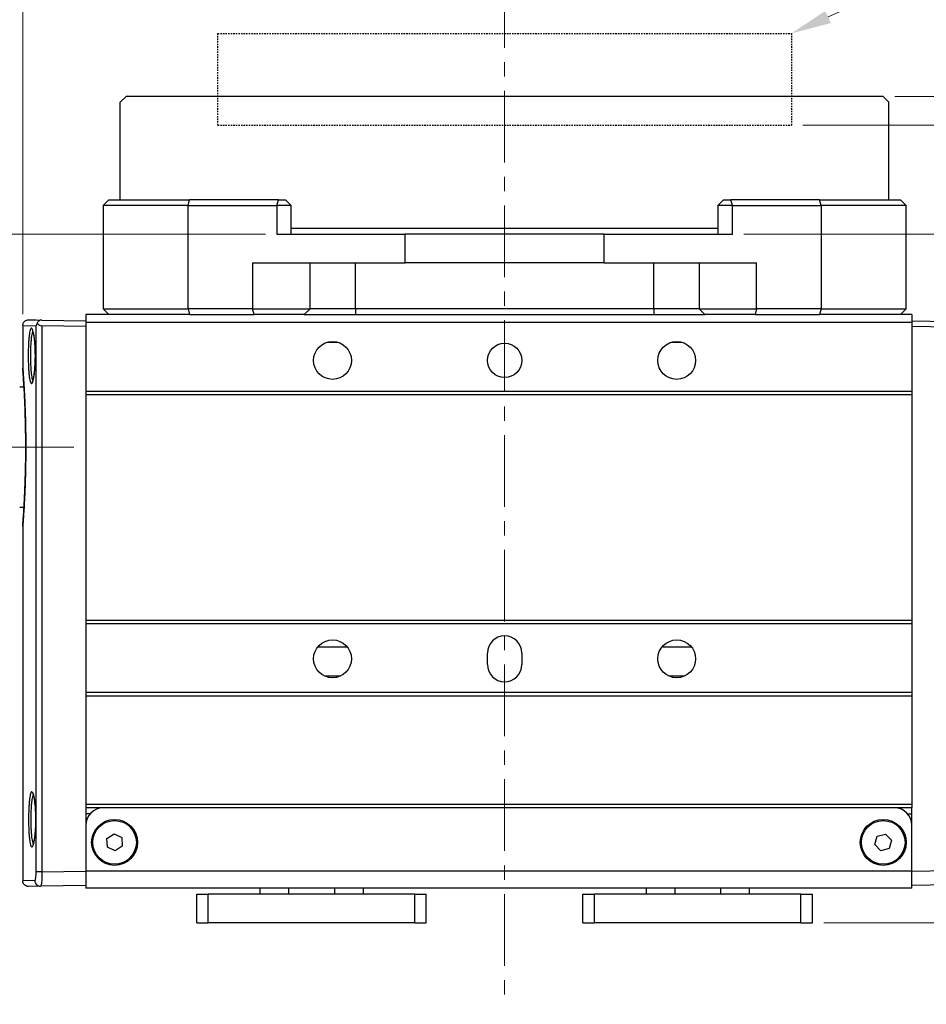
# Model space of a CAD drawing. Header units: inches. Extents: x 0 to 5655, y -2263 to 1330.
# Tile 53 of 239: x 4180 to 4259, y -2093 to -2008. Entities that reach past the tile are written whole.
import ezdxf

# ---------------------------------------------------------------- set-up
doc = ezdxf.new("R2010")
doc.units = ezdxf.units.IN
doc.header["$MEASUREMENT"] = 0
doc.linetypes.add('CENTER', pattern=[2, 1.25, -0.25, 0.25, -0.25])
doc.linetypes.add('HIDDEN', pattern=[0.375, 0.25, -0.125])
for name, color, linetype, lineweight in [('AM_5', 3, 'Continuous', 15), ('AM_7', 4, 'CENTER', 15), ('可見 (ISO)', 7, 'Continuous', 25), ('窄部可見 (ISO)', 7, 'Continuous', 25)]:
    doc.layers.add(name, color=color, linetype=linetype, lineweight=lineweight)
doc.styles.get("Standard").update_dxf_attribs({"font": 'arial.ttf'})
doc.styles.add('尺寸標註', font='romans.shx', dxfattribs={"bigfont": 'CHINESET.SHX'})
doc.dimstyles.new('CNS1$0', dxfattribs={"dimtxt": 2.5, "dimasz": 2.5, "dimexe": 1, "dimexo": 1, "dimgap": 1.5, "dimtad": 1, "dimtoh": 1, "dimdec": 1, "dimdsep": 46, "dimtxsty": '尺寸標註', "dimcen": 0, "dimclrd": 2, "dimclre": 2, "dimclrt": 1, "dimadec": 0, "dimazin": 2, "dimtp": 0.1, "dimtm": 0.1, "dimtfac": 0.71, "dimtdec": 1, "dimtmove": 0, "dimatfit": 0, "dimfxl": 0, "dimlwd": 13, "dimlwe": 13, "dimarcsym": 0})

# ---------------------------------------------------------------- blocks, each defined once
blk = doc.blocks.new('*D733')
at = {"layer": 'AM_5', "color": 2, "lineweight": 13}
for p, q in [((4222.621, -2002.746), (4222.621, -1988.746)), ((4267.868, -2033.392), (4267.868, -1988.746)), ((4225.121, -1989.746), (4265.368, -1989.746))]:
    blk.add_line(p, q, dxfattribs=at)
at = {"layer": 'AM_5', "color": 2}
for points in [[(4225.121, -1989.33), (4225.121, -1990.163), (4222.621, -1989.746)], [(4265.368, -1989.33), (4265.368, -1990.163), (4267.868, -1989.746)]]:
    blk.add_solid(points, dxfattribs=at)
at = {"layer": 'Defpoints', "color": 0}
for p in [(4267.868, -1989.746), (4222.621, -2003.746), (4267.868, -2034.392)]:
    blk.add_point(p, dxfattribs=at)
at = {"layer": 'AM_5', "color": 1, "insert": (4245.245, -1986.996), "char_height": 2.5, "attachment_point": 5, "style": '尺寸標註'}
blk.add_mtext('45.2', dxfattribs=at)
blk = doc.blocks.new('*D734')
at = {"layer": 'AM_5', "color": 2, "lineweight": 13}
for p, q in [((4180.621, -2033.209), (4180.621, -1978.746)), ((4267.868, -2033.392), (4267.868, -1978.746)), ((4183.121, -1979.746), (4265.368, -1979.746))]:
    blk.add_line(p, q, dxfattribs=at)
at = {"layer": 'AM_5', "color": 2}
for points in [[(4183.121, -1979.33), (4183.121, -1980.163), (4180.621, -1979.746)], [(4265.368, -1979.33), (4265.368, -1980.163), (4267.868, -1979.746)]]:
    blk.add_solid(points, dxfattribs=at)
at = {"layer": 'Defpoints', "color": 0}
for p in [(4267.868, -1979.746), (4180.621, -2034.209), (4267.868, -2034.392)]:
    blk.add_point(p, dxfattribs=at)
at = {"layer": 'AM_5', "color": 1, "insert": (4224.245, -1976.996), "char_height": 2.5, "attachment_point": 5, "style": '尺寸標註'}
blk.add_mtext('87.2', dxfattribs=at)
blk = doc.blocks.new('*D735')
at = {"layer": 'AM_5', "color": 2, "lineweight": 13}
for p, q in [((4150.551, -2036.096), (4150.551, -1966.246)), ((4267.868, -2033.392), (4267.868, -1966.246)), ((4265.368, -1967.246), (4153.051, -1967.246))]:
    blk.add_line(p, q, dxfattribs=at)
at = {"layer": 'AM_5', "color": 2}
for points in [[(4153.051, -1966.83), (4153.051, -1967.663), (4150.551, -1967.246)], [(4265.368, -1966.83), (4265.368, -1967.663), (4267.868, -1967.246)]]:
    blk.add_solid(points, dxfattribs=at)
at = {"layer": 'Defpoints', "color": 0}
for p in [(4150.551, -1967.246), (4267.868, -2034.392), (4150.551, -2037.096)]:
    blk.add_point(p, dxfattribs=at)
at = {"layer": 'AM_5', "color": 1, "insert": (4209.21, -1964.496), "char_height": 2.5, "attachment_point": 5, "style": '尺寸標註'}
blk.add_mtext('117.3', dxfattribs=at)
blk = doc.blocks.new('*D727')
at = {"layer": 'AM_5', "color": 2, "lineweight": 13}
for p, q in [((4243.473, -2026.246), (4280.121, -2026.246)), ((4279.121, -2083.746), (4279.121, -2028.746)), ((4250.45, -2086.246), (4280.121, -2086.246))]:
    blk.add_line(p, q, dxfattribs=at)
at = {"layer": 'AM_5', "color": 2}
for points in [[(4278.705, -2028.746), (4279.538, -2028.746), (4279.121, -2026.246)], [(4278.705, -2083.746), (4279.538, -2083.746), (4279.121, -2086.246)]]:
    blk.add_solid(points, dxfattribs=at)
at = {"layer": 'Defpoints', "color": 0}
for p in [(4242.473, -2026.246), (4279.121, -2026.246), (4249.45, -2086.246)]:
    blk.add_point(p, dxfattribs=at)
at = {"layer": 'AM_5', "color": 1, "insert": (4276.371, -2056.246), "char_height": 2.5, "attachment_point": 5, "rotation": 90, "style": '尺寸標註'}
blk.add_mtext('60', dxfattribs=at)
blk = doc.blocks.new('*D728')
at = {"layer": 'AM_5', "color": 2, "lineweight": 13}
for p, q in [((4201.769, -2026.246), (4137.453, -2026.246)), ((4138.453, -2028.746), (4138.453, -2042.296)), ((4144.441, -2044.796), (4137.453, -2044.796))]:
    blk.add_line(p, q, dxfattribs=at)
at = {"layer": 'AM_5', "color": 2}
for points in [[(4138.037, -2028.746), (4138.87, -2028.746), (4138.453, -2026.246)], [(4138.037, -2042.296), (4138.87, -2042.296), (4138.453, -2044.796)]]:
    blk.add_solid(points, dxfattribs=at)
at = {"layer": 'Defpoints', "color": 0}
for p in [(4202.769, -2026.246), (4138.453, -2044.796), (4145.441, -2044.796)]:
    blk.add_point(p, dxfattribs=at)
at = {"layer": 'AM_5', "color": 1, "insert": (4135.703, -2035.521), "char_height": 2.5, "attachment_point": 5, "rotation": 90, "style": '尺寸標註'}
blk.add_mtext('18.6', dxfattribs=at)
blk = doc.blocks.new('*D736')
at = {"layer": 'AM_5', "color": 2, "lineweight": 13}
for p, q in [((4248.621, -2016.746), (4280.121, -2016.746)), ((4279.121, -2023.746), (4279.121, -2019.246)), ((4243.473, -2026.246), (4280.121, -2026.246))]:
    blk.add_line(p, q, dxfattribs=at)
at = {"layer": 'AM_5', "color": 2}
for points in [[(4278.705, -2019.246), (4279.538, -2019.246), (4279.121, -2016.746)], [(4278.705, -2023.746), (4279.538, -2023.746), (4279.121, -2026.246)]]:
    blk.add_solid(points, dxfattribs=at)
at = {"layer": 'Defpoints', "color": 0}
for p in [(4247.621, -2016.746), (4279.121, -2016.746), (4242.473, -2026.246)]:
    blk.add_point(p, dxfattribs=at)
at = {"layer": 'AM_5', "color": 1, "insert": (4276.371, -2021.496), "char_height": 2.5, "attachment_point": 5, "rotation": 90, "style": '尺寸標註'}
blk.add_mtext('9.5', dxfattribs=at)
blk = doc.blocks.new('*D737')
at = {"layer": 'AM_5', "color": 2, "lineweight": 13}
for p, q in [((4256.621, -2014.246), (4290.343, -2014.246)), ((4289.343, -2023.746), (4289.343, -2016.746)), ((4243.473, -2026.246), (4290.343, -2026.246))]:
    blk.add_line(p, q, dxfattribs=at)
at = {"layer": 'AM_5', "color": 2}
for points in [[(4288.926, -2016.746), (4289.76, -2016.746), (4289.343, -2014.246)], [(4288.926, -2023.746), (4289.76, -2023.746), (4289.343, -2026.246)]]:
    blk.add_solid(points, dxfattribs=at)
at = {"layer": 'Defpoints', "color": 0}
for p in [(4255.621, -2014.246), (4289.343, -2014.246), (4242.473, -2026.246)]:
    blk.add_point(p, dxfattribs=at)
at = {"layer": 'AM_5', "color": 1, "insert": (4286.593, -2020.246), "char_height": 2.5, "attachment_point": 5, "rotation": 90, "style": '尺寸標註'}
blk.add_mtext('12', dxfattribs=at)
blk = doc.blocks.new('*S647')
at = {"layer": 'AM_5', "color": 7}
for p, q in [((10219.875, -1857.085), (10204.288, -1864.069)), ((10259.51, -1857.085), (10219.875, -1857.085))]:
    blk.add_line(p, q, dxfattribs=at)
at = {"layer": 'AM_5', "color": 7, "linetype": 'Continuous'}
blk.add_trace([(10204.049, -1863.537), (10204.526, -1864.602), (10201.094, -1865.5)], dxfattribs=at)
at = {"layer": 'AM_5', "color": 2, "insert": (10223.375, -1855.335), "char_height": 3.5, "attachment_point": 7}
blk.add_mtext('{\\fPMingLiU|b0|i0|c136|p18;手臂末端連結處}', dxfattribs=at)

msp = doc.modelspace()

# ---------------------------------------------------------------- linework, layer by layer
at = {"color": 7, "linetype": 'HIDDEN', "ltscale": 0.5}
for p, q in [((4197.621, -2016.746), (4197.621, -2008.746)), ((4197.621, -2008.746), (4247.621, -2008.746)), ((4247.621, -2008.746), (4247.621, -2016.746)), ((4197.621, -2016.746), (4247.621, -2016.746))]:
    msp.add_line(p, q, dxfattribs=at)
at = {"layer": 'AM_7', "ltscale": 5}
for p, q in [((4222.621, -2003.746), (4222.621, -2093.356)), ((4185.061, -2044.796), (4145.441, -2044.796))]:
    msp.add_line(p, q, dxfattribs=at)
at = {"layer": '可見 (ISO)'}
for p, q in [((4189.621, -2014.246), (4189.121, -2014.746)), ((4255.621, -2014.246), (4189.621, -2014.246)), ((4255.621, -2014.246), (4256.121, -2014.746)), ((4189.121, -2023.246), (4189.121, -2014.746)), ((4256.121, -2023.246), (4256.121, -2014.746)), ((4187.621, -2023.746), (4188.121, -2023.246)), ((4188.121, -2023.246), (4195.162, -2023.246)), ((4202.899, -2023.246), (4195.162, -2023.246)), ((4202.899, -2023.246), (4203.528, -2023.246)), ((4203.528, -2023.246), (4204.028, -2023.746)), ((4241.714, -2023.246), (4241.214, -2023.746)), ((4241.714, -2023.246), (4242.344, -2023.246)), ((4250.08, -2023.246), (4242.344, -2023.246)), ((4250.08, -2023.246), (4257.121, -2023.246)), ((4257.621, -2023.746), (4257.121, -2023.246)), ((4195.033, -2023.746), (4187.621, -2023.746)), ((4187.621, -2023.746), (4187.621, -2032.746)), ((4195.033, -2023.746), (4202.769, -2023.746)), ((4204.028, -2023.746), (4202.769, -2023.746)), ((4204.028, -2026.246), (4204.028, -2023.746)), ((4242.473, -2023.746), (4241.214, -2023.746)), ((4241.214, -2023.746), (4241.214, -2026.246)), ((4242.473, -2023.746), (4250.209, -2023.746)), ((4257.621, -2023.746), (4250.209, -2023.746)), ((4257.621, -2032.746), (4257.621, -2023.746)), ((4241.214, -2025.746), (4204.028, -2025.746)), ((4202.769, -2026.246), (4213.951, -2026.246)), ((4231.292, -2026.246), (4213.951, -2026.246)), ((4231.292, -2026.246), (4242.473, -2026.246)), ((4200.657, -2028.746), (4213.951, -2028.746)), ((4231.292, -2028.746), (4213.951, -2028.746)), ((4231.292, -2028.746), (4244.585, -2028.746)), ((4186.121, -2033.246), (4186.121, -2033.943)), ((4188.121, -2033.246), (4186.121, -2033.246)), ((4187.621, -2032.746), (4195.033, -2032.746)), ((4187.621, -2032.746), (4188.121, -2033.246)), ((4195.162, -2033.246), (4188.121, -2033.246)), ((4200.657, -2032.746), (4195.033, -2032.746)), ((4195.162, -2033.246), (4200.787, -2033.246)), ((4200.657, -2032.746), (4205.657, -2032.746)), ((4205.161, -2033.246), (4200.787, -2033.246)), ((4205.161, -2033.246), (4209.621, -2033.246)), ((4209.621, -2032.746), (4205.657, -2032.746)), ((4235.621, -2032.746), (4209.621, -2032.746)), ((4209.621, -2033.246), (4235.621, -2033.246)), ((4239.585, -2032.746), (4235.621, -2032.746)), ((4235.621, -2033.246), (4240.081, -2033.246)), ((4239.585, -2032.746), (4244.585, -2032.746)), ((4244.456, -2033.246), (4240.081, -2033.246)), ((4244.456, -2033.246), (4250.08, -2033.246)), ((4250.209, -2032.746), (4244.585, -2032.746)), ((4257.121, -2033.246), (4250.08, -2033.246)), ((4250.209, -2032.746), (4257.621, -2032.746)), ((4257.621, -2032.746), (4257.121, -2033.246)), ((4258.121, -2033.246), (4257.121, -2033.246)), ((4258.121, -2033.246), (4258.121, -2033.943)), ((4180.621, -2034.209), (4180.621, -2037.908)), ((4182.295, -2033.729), (4186.121, -2033.796)), ((4186.121, -2034.297), (4182.295, -2034.23)), ((4186.121, -2033.943), (4186.121, -2039.943)), ((4258.121, -2033.943), (4186.121, -2033.943)), ((4258.121, -2033.796), (4265.051, -2033.917)), ((4258.121, -2033.943), (4258.121, -2039.943)), ((4265.051, -2034.417), (4258.121, -2034.296)), ((4181.351, -2038.309), (4181.351, -2038.309)), ((4180.351, -2039.546), (4180.73, -2039.546)), ((4186.121, -2039.943), (4186.121, -2040.243)), ((4258.121, -2039.943), (4186.121, -2039.943)), ((4186.121, -2040.243), (4186.121, -2059.896)), ((4258.121, -2040.243), (4186.121, -2040.243)), ((4258.121, -2039.943), (4258.121, -2040.243)), ((4258.121, -2040.243), (4258.121, -2059.896)), ((4180.351, -2050.046), (4180.73, -2050.046)), ((4180.621, -2051.685), (4180.621, -2082.583)), ((4186.121, -2059.896), (4186.121, -2060.196)), ((4258.121, -2059.896), (4186.121, -2059.896)), ((4258.121, -2059.896), (4258.121, -2060.196)), ((4186.121, -2060.196), (4186.121, -2066.196)), ((4258.121, -2060.196), (4186.121, -2060.196)), ((4258.121, -2060.196), (4258.121, -2066.196)), ((4221.121, -2063.746), (4221.121, -2062.746)), ((4224.121, -2062.746), (4224.121, -2063.746)), ((4258.121, -2066.196), (4186.121, -2066.196)), ((4186.121, -2066.196), (4186.121, -2066.496)), ((4186.121, -2066.496), (4186.121, -2075.946)), ((4258.121, -2066.496), (4186.121, -2066.496)), ((4258.121, -2066.196), (4258.121, -2066.496)), ((4258.121, -2066.496), (4258.121, -2075.946)), ((4186.121, -2075.946), (4186.121, -2076.196)), ((4258.121, -2075.946), (4186.121, -2075.946)), ((4186.121, -2076.196), (4186.121, -2077.746)), ((4187.621, -2076.246), (4186.121, -2076.246)), ((4256.621, -2076.246), (4187.621, -2076.246)), ((4258.121, -2076.246), (4256.621, -2076.246)), ((4258.121, -2075.946), (4258.121, -2076.196)), ((4258.121, -2077.746), (4258.121, -2076.196)), ((4186.503, -2076.746), (4186.121, -2076.746)), ((4257.739, -2076.746), (4258.121, -2076.746)), ((4186.121, -2077.746), (4186.121, -2081.746)), ((4258.121, -2081.746), (4258.121, -2077.746)), ((4187.948, -2078.914), (4188.573, -2078.497)), ((4187.997, -2079.663), (4187.948, -2078.914)), ((4188.573, -2078.497), (4189.246, -2078.83)), ((4189.246, -2078.83), (4189.294, -2079.579)), ((4254.895, -2079.435), (4255.094, -2078.712)), ((4255.094, -2078.712), (4255.821, -2078.523)), ((4255.821, -2078.523), (4256.348, -2079.057)), ((4256.348, -2079.057), (4256.148, -2079.781)), ((4188.67, -2079.995), (4187.997, -2079.663)), ((4189.294, -2079.579), (4188.67, -2079.995)), ((4255.422, -2079.97), (4254.895, -2079.435)), ((4256.148, -2079.781), (4255.422, -2079.97)), ((4186.121, -2081.746), (4186.121, -2083.246)), ((4258.121, -2083.246), (4258.121, -2081.746)), ((4182.178, -2083.065), (4181.13, -2083.083)), ((4186.121, -2082.996), (4182.178, -2083.065)), ((4258.121, -2083.246), (4186.121, -2083.246)), ((4201.292, -2083.246), (4201.292, -2083.746)), ((4210.292, -2083.246), (4210.292, -2083.746)), ((4234.95, -2083.246), (4234.95, -2083.746)), ((4243.95, -2083.246), (4243.95, -2083.746)), ((4265.296, -2082.871), (4258.121, -2082.996)), ((4195.792, -2083.746), (4196.792, -2083.746)), ((4195.792, -2086.246), (4195.792, -2083.746)), ((4214.792, -2083.746), (4196.792, -2083.746)), ((4214.792, -2083.746), (4215.792, -2083.746)), ((4215.792, -2086.246), (4215.792, -2083.746)), ((4229.45, -2083.746), (4230.45, -2083.746)), ((4229.45, -2086.246), (4229.45, -2083.746)), ((4248.45, -2083.746), (4230.45, -2083.746)), ((4248.45, -2083.746), (4249.45, -2083.746)), ((4249.45, -2086.246), (4249.45, -2083.746)), ((4195.792, -2086.246), (4196.792, -2086.246)), ((4214.792, -2086.246), (4196.792, -2086.246)), ((4214.792, -2086.246), (4215.792, -2086.246)), ((4229.45, -2086.246), (4230.45, -2086.246)), ((4248.45, -2086.246), (4230.45, -2086.246)), ((4248.45, -2086.246), (4249.45, -2086.246))]:
    msp.add_line(p, q, dxfattribs=at)
for centre, radius in [((4207.621, -2037.246), 1.65), ((4222.621, -2037.246), 1.5), ((4237.621, -2037.246), 1.65), ((4207.621, -2063.246), 1.65), ((4237.621, -2063.246), 1.65), ((4188.621, -2079.246), 2), ((4255.621, -2079.246), 2), ((4188.621, -2079.246), 1.9), ((4255.621, -2079.246), 1.9)]:
    msp.add_circle(centre, radius, dxfattribs=at)
for centre, start, end in [((4222.621, -2062.746), 0, 180), ((4222.621, -2063.746), 180, 0), ((4187.621, -2077.746), 90, 180), ((4256.621, -2077.746), 0, 90)]:
    msp.add_arc(centre, 1.5, start, end, dxfattribs=at)
msp.add_ellipse((4182.287, -2033.729), major_axis=(0.355, -0.365), ratio=0.965693, start_param=4.546063, end_param=5.510877, dxfattribs=at)
for points, knots in [([(4180.621, -2034.209), (4180.621, -2034.155), (4180.63, -2034.101), (4180.659, -2034.015), (4180.675, -2033.981), (4180.723, -2033.902), (4180.759, -2033.86), (4180.827, -2033.803), (4180.855, -2033.785), (4180.933, -2033.743), (4180.986, -2033.725), (4181.07, -2033.711), (4181.1, -2033.709), (4181.13, -2033.709)], [0, 0, 0, 0, 0.01613781, 0.01613781, 0.02726915, 0.02726915, 0.04367767, 0.04367767, 0.05366729, 0.05366729, 0.07010255, 0.07010255, 0.07913314, 0.07913314, 0.07913314, 0.07913314]), ([(4181.881, -2034.007), (4181.858, -2034.042), (4181.839, -2034.079), (4181.813, -2034.143), (4181.805, -2034.172), (4181.796, -2034.21), (4181.795, -2034.22), (4181.793, -2034.229)], [-0.02799679, -0.02799679, -0.02799679, -0.02799679, -0.01217307, -0.01217307, 0, 0, 0.00407818, 0.00407818, 0.00407818, 0.00407818]), ([(4182.295, -2033.729), (4182.27, -2033.729), (4182.246, -2033.73), (4182.196, -2033.737), (4182.171, -2033.743), (4182.099, -2033.765), (4182.056, -2033.787), (4181.985, -2033.84), (4181.958, -2033.869), (4181.911, -2033.934), (4181.893, -2033.97), (4181.881, -2034.007)], [0.00000019, 0.00000019, 0.00000019, 0.00000019, 0.00744959, 0.00744959, 0.01529992, 0.01529992, 0.03141546, 0.03141546, 0.04634704, 0.04634704, 0.06247104, 0.06247104, 0.06247104, 0.06247104]), ([(4181.468, -2039.095), (4181.468, -2039.095), (4181.468, -2039.095), (4181.468, -2039.095), (4181.474, -2039.086), (4181.493, -2039.044), (4181.508, -2039.004), (4181.545, -2038.875), (4181.569, -2038.77), (4181.616, -2038.499), (4181.639, -2038.32), (4181.678, -2037.917), (4181.694, -2037.684), (4181.705, -2037.411), (4181.706, -2037.38), (4181.711, -2037.251), (4181.713, -2037.154), (4181.716, -2036.93), (4181.716, -2036.803), (4181.712, -2036.423), (4181.703, -2036.169), (4181.673, -2035.704), (4181.652, -2035.487), (4181.604, -2035.112), (4181.575, -2034.95), (4181.533, -2034.771), (4181.518, -2034.721), (4181.493, -2034.648), (4181.482, -2034.621), (4181.471, -2034.601), (4181.468, -2034.597), (4181.468, -2034.597)], [0.0434328, 0.0434328, 0.0434328, 0.0434328, 0.0436747, 0.0436747, 0.0695634, 0.0695634, 0.1084197, 0.1084197, 0.1676655, 0.1676655, 0.2381042, 0.2381042, 0.3127852, 0.3127852, 0.3226118, 0.3226118, 0.3521426, 0.3521426, 0.3899924, 0.3899924, 0.4663748, 0.4663748, 0.5416886, 0.5416886, 0.6171019, 0.6171019, 0.6532558, 0.6532558, 0.6863079, 0.6863079, 0.7025151, 0.7025151, 0.7025151, 0.7025151]), ([(4180.622, -2051.67), (4180.622, -2051.67), (4180.622, -2051.67), (4180.622, -2051.669), (4180.622, -2051.669), (4180.622, -2051.667), (4180.622, -2051.664), (4180.624, -2051.644), (4180.626, -2051.616), (4180.638, -2051.446), (4180.657, -2051.191), (4180.705, -2050.472), (4180.734, -2050.002), (4180.79, -2048.907), (4180.817, -2048.268), (4180.851, -2047.166), (4180.861, -2046.724), (4180.881, -2045.54), (4180.884, -2044.77), (4180.871, -2043.287), (4180.856, -2042.555), (4180.813, -2041.211), (4180.785, -2040.581), (4180.729, -2039.507), (4180.7, -2039.048), (4180.654, -2038.359), (4180.636, -2038.12), (4180.626, -2037.978), (4180.624, -2037.957), (4180.623, -2037.937), (4180.622, -2037.931), (4180.622, -2037.926), (4180.622, -2037.925), (4180.622, -2037.924), (4180.622, -2037.923), (4180.622, -2037.923), (4180.622, -2037.923), (4180.622, -2037.923), (4180.622, -2037.923), (4180.622, -2037.923), (4180.622, -2037.923), (4180.622, -2037.923), (4180.622, -2037.923), (4180.622, -2037.923), (4180.622, -2037.923), (4180.622, -2037.922), (4180.622, -2037.922), (4180.622, -2037.922), (4180.622, -2037.922), (4180.622, -2037.922), (4180.622, -2037.922), (4180.622, -2037.922), (4180.622, -2037.921), (4180.622, -2037.92), (4180.622, -2037.919), (4180.621, -2037.916), (4180.621, -2037.915), (4180.621, -2037.912), (4180.621, -2037.91), (4180.621, -2037.908)], [0.030727, 0.030727, 0.030727, 0.030727, 0.033348, 0.033348, 0.041906, 0.041906, 0.067585, 0.067585, 0.144725, 0.144725, 0.371768, 0.371768, 0.595349, 0.595349, 0.81894, 0.81894, 0.95727, 0.95727, 1.182564, 1.182564, 1.404953, 1.404953, 1.628056, 1.628056, 1.851626, 1.851626, 2.075289, 2.075289, 2.128416, 2.128416, 2.155068, 2.155068, 2.168383, 2.168383, 2.175029, 2.175029, 2.178345, 2.178345, 2.179999, 2.179999, 2.180826, 2.180826, 2.181246, 2.181246, 2.181403, 2.181403, 2.181521, 2.181521, 2.181561, 2.181561, 2.181601, 2.181601, 2.181682, 2.181682, 2.182002, 2.182002, 2.182414, 2.182414, 2.183, 2.183, 2.183, 2.183]), ([(4180.73, -2039.546), (4180.724, -2039.451), (4180.719, -2039.359), (4180.687, -2038.829), (4180.662, -2038.48), (4180.638, -2038.144), (4180.632, -2038.062), (4180.626, -2037.979), (4180.624, -2037.958), (4180.623, -2037.937), (4180.622, -2037.932), (4180.622, -2037.926), (4180.622, -2037.925), (4180.622, -2037.924), (4180.622, -2037.923), (4180.622, -2037.923), (4180.622, -2037.923), (4180.622, -2037.923), (4180.622, -2037.923), (4180.622, -2037.923)], [1.6726621, 1.6726621, 1.6726621, 1.6726621, 1.7168667, 1.7168667, 1.9404696, 1.9404696, 2.0462179, 2.0462179, 2.1001644, 2.1001644, 2.127232, 2.127232, 2.1407555, 2.1407555, 2.1475048, 2.1475048, 2.1508723, 2.1508723, 2.1524677, 2.1524677, 2.1524677, 2.1524677]), ([(4180.621, -2051.685), (4180.621, -2051.682), (4180.621, -2051.68), (4180.621, -2051.676), (4180.621, -2051.675), (4180.622, -2051.674), (4180.622, -2051.673), (4180.622, -2051.672), (4180.622, -2051.672), (4180.622, -2051.671), (4180.622, -2051.671), (4180.622, -2051.671), (4180.622, -2051.671), (4180.622, -2051.671), (4180.622, -2051.671), (4180.622, -2051.67), (4180.622, -2051.67), (4180.622, -2051.67), (4180.622, -2051.67), (4180.622, -2051.67), (4180.622, -2051.67), (4180.622, -2051.67), (4180.622, -2051.67), (4180.622, -2051.67), (4180.622, -2051.67), (4180.622, -2051.669), (4180.622, -2051.669), (4180.622, -2051.665), (4180.623, -2051.66), (4180.625, -2051.628), (4180.629, -2051.579), (4180.646, -2051.345), (4180.667, -2051.055), (4180.704, -2050.48), (4180.717, -2050.274), (4180.73, -2050.046)], [0, 0, 0, 0, 0.0007597, 0.0007597, 0.0010445, 0.0010445, 0.0012583, 0.0012583, 0.0013386, 0.0013386, 0.0013766, 0.0013766, 0.0014149, 0.0014149, 0.0014533, 0.0014533, 0.0015306, 0.0015306, 0.0018372, 0.0018372, 0.0022458, 0.0022458, 0.0034715, 0.0034715, 0.0071487, 0.0071487, 0.0181804, 0.0181804, 0.0512838, 0.0512838, 0.1508183, 0.1508183, 0.3773886, 0.3773886, 0.4825223, 0.4825223, 0.4825223, 0.4825223]), ([(4181.51, -2079.492), (4181.51, -2079.492), (4181.51, -2079.492), (4181.511, -2079.49), (4181.519, -2079.478), (4181.541, -2079.43), (4181.557, -2079.384), (4181.597, -2079.241), (4181.621, -2079.127), (4181.669, -2078.839), (4181.692, -2078.654), (4181.731, -2078.235), (4181.746, -2077.994), (4181.759, -2077.626), (4181.761, -2077.502), (4181.763, -2077.315), (4181.763, -2077.252), (4181.762, -2077), (4181.758, -2076.81), (4181.739, -2076.384), (4181.722, -2076.148), (4181.68, -2075.731), (4181.653, -2075.545), (4181.597, -2075.246), (4181.565, -2075.128), (4181.527, -2075.03), (4181.516, -2075.009), (4181.511, -2075.001), (4181.51, -2075.001), (4181.51, -2075.001)], [0.0432454, 0.0432454, 0.0432454, 0.0432454, 0.0455676, 0.0455676, 0.0731024, 0.0731024, 0.1141206, 0.1141206, 0.1751792, 0.1751792, 0.2462851, 0.2462851, 0.3221799, 0.3221799, 0.3594796, 0.3594796, 0.3782903, 0.3782903, 0.4350866, 0.4350866, 0.5110755, 0.5110755, 0.5864217, 0.5864217, 0.6609209, 0.6609209, 0.6939612, 0.6939612, 0.7016983, 0.7016983, 0.7016983, 0.7016983]), ([(4181.13, -2083.083), (4181.11, -2083.084), (4181.091, -2083.083), (4181.052, -2083.079), (4181.033, -2083.076), (4180.962, -2083.06), (4180.912, -2083.041), (4180.821, -2082.987), (4180.78, -2082.952), (4180.71, -2082.873), (4180.681, -2082.827), (4180.635, -2082.718), (4180.621, -2082.65), (4180.621, -2082.583)], [0, 0, 0, 0, 0.00589456, 0.00589456, 0.01170783, 0.01170783, 0.02752417, 0.02752417, 0.04334051, 0.04334051, 0.05915685, 0.05915685, 0.07907165, 0.07907165, 0.07907165, 0.07907165])]:
    msp.add_open_spline(points, degree=3, knots=knots, dxfattribs=at)
for points in [[(4181.13, -2033.709), (4181.13, -2033.709), (4181.523, -2033.716), (4182.295, -2033.729)], [(4180.621, -2037.908), (4180.621, -2037.908), (4180.621, -2037.908), (4180.621, -2037.908)]]:
    msp.add_open_spline(points, degree=3, dxfattribs=at)
for points, weights in [([(4207.218, -2035.646), (4207.621, -2035.646), (4208.024, -2035.646)], [2.85453941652, 2.94374377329, 2.85453941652]), ([(4237.218, -2035.646), (4237.621, -2035.646), (4238.024, -2035.646)], [2.85453941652, 2.94374377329, 2.85453941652]), ([(4208.934, -2062.246), (4207.621, -2062.246), (4206.309, -2062.246)], [2.88408998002, 4.75874846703, 2.88408998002]), ([(4238.934, -2062.246), (4237.621, -2062.246), (4236.309, -2062.246)], [2.88408998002, 4.75874846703, 2.88408998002]), ([(4208.309, -2064.746), (4207.621, -2064.746), (4206.934, -2064.746)], [1.79251403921, 1.97176544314, 1.79251403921]), ([(4238.309, -2064.746), (4237.621, -2064.746), (4236.934, -2064.746)], [1.79251403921, 1.97176544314, 1.79251403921])]:
    msp.add_rational_spline(points, weights, degree=2, dxfattribs=at)
at = {"layer": '窄部可見 (ISO)'}
for p, q in [((4195.033, -2023.746), (4195.162, -2023.246)), ((4202.769, -2023.746), (4202.899, -2023.246)), ((4242.473, -2023.746), (4242.344, -2023.246)), ((4250.209, -2023.746), (4250.08, -2023.246)), ((4195.033, -2032.746), (4195.033, -2023.746)), ((4202.769, -2023.746), (4202.769, -2026.246)), ((4242.473, -2026.246), (4242.473, -2023.746)), ((4250.209, -2023.746), (4250.209, -2032.746)), ((4213.951, -2028.746), (4213.951, -2026.246)), ((4231.292, -2028.746), (4231.292, -2026.246)), ((4200.657, -2028.746), (4200.657, -2032.746)), ((4205.657, -2032.746), (4205.657, -2028.746)), ((4209.621, -2032.746), (4209.621, -2028.746)), ((4235.621, -2032.746), (4235.621, -2028.746)), ((4239.585, -2028.746), (4239.585, -2032.746)), ((4244.585, -2032.746), (4244.585, -2028.746)), ((4195.033, -2032.746), (4195.162, -2033.246)), ((4200.787, -2033.246), (4200.657, -2032.746)), ((4205.657, -2032.746), (4205.161, -2033.246)), ((4209.621, -2032.746), (4209.621, -2033.246)), ((4235.621, -2032.746), (4235.621, -2033.246)), ((4239.585, -2032.746), (4240.081, -2033.246)), ((4244.585, -2032.746), (4244.456, -2033.246)), ((4250.209, -2032.746), (4250.08, -2033.246)), ((4180.621, -2034.209), (4181.793, -2034.229)), ((4181.793, -2081.813), (4181.793, -2034.229)), ((4182.295, -2034.23), (4182.295, -2081.813)), ((4258.121, -2081.746), (4265.051, -2081.625)), ((4182.295, -2081.813), (4181.793, -2081.813)), ((4182.295, -2081.813), (4186.121, -2081.746)), ((4258.121, -2081.746), (4186.121, -2081.746)), ((4181.675, -2082.565), (4180.621, -2082.583)), ((4203.792, -2083.246), (4203.792, -2083.746)), ((4207.792, -2083.246), (4207.792, -2083.746)), ((4237.45, -2083.246), (4237.45, -2083.746)), ((4241.45, -2083.246), (4241.45, -2083.746)), ((4196.792, -2086.246), (4196.792, -2083.746)), ((4214.792, -2086.246), (4214.792, -2083.746)), ((4230.45, -2086.246), (4230.45, -2083.746)), ((4248.45, -2086.246), (4248.45, -2083.746))]:
    msp.add_line(p, q, dxfattribs=at)
msp.add_ellipse((4182.169, -2082.565), major_axis=(0.009, -0.5), ratio=0.988483, start_param=4.695137, end_param=6.283185, dxfattribs=at)
for points, knots in [([(4181.71, -2037.354), (4181.704, -2037.51), (4181.697, -2037.66), (4181.678, -2037.949), (4181.666, -2038.089), (4181.638, -2038.348), (4181.623, -2038.468), (4181.59, -2038.686), (4181.571, -2038.785), (4181.514, -2039.039), (4181.473, -2039.157), (4181.411, -2039.241), (4181.39, -2039.255), (4181.35, -2039.25), (4181.33, -2039.233), (4181.292, -2039.168), (4181.274, -2039.12), (4181.239, -2038.996), (4181.224, -2038.921), (4181.194, -2038.742), (4181.18, -2038.639), (4181.156, -2038.415), (4181.145, -2038.292), (4181.127, -2038.025), (4181.119, -2037.885), (4181.107, -2037.592), (4181.103, -2037.438), (4181.097, -2037.126), (4181.095, -2036.969), (4181.096, -2036.653), (4181.098, -2036.493), (4181.105, -2036.183), (4181.11, -2036.03), (4181.123, -2035.741), (4181.131, -2035.603), (4181.15, -2035.343), (4181.162, -2035.222), (4181.187, -2035.004), (4181.2, -2034.906), (4181.231, -2034.735), (4181.247, -2034.664), (4181.282, -2034.549), (4181.301, -2034.506), (4181.339, -2034.45), (4181.359, -2034.437), (4181.4, -2034.443), (4181.421, -2034.461), (4181.482, -2034.56), (4181.524, -2034.687), (4181.58, -2034.953), (4181.598, -2035.055), (4181.63, -2035.281), (4181.645, -2035.404), (4181.671, -2035.667), (4181.683, -2035.81), (4181.701, -2036.103), (4181.707, -2036.254), (4181.716, -2036.566), (4181.718, -2036.726), (4181.718, -2037.041), (4181.715, -2037.198), (4181.71, -2037.354)], [0, 0, 0, 0, 0.00047946, 0.00047946, 0.00095892, 0.00095892, 0.00143838, 0.00143838, 0.00191784, 0.00191784, 0.00287676, 0.00287676, 0.00335622, 0.00335622, 0.00383568, 0.00383568, 0.00431514, 0.00431514, 0.0047946, 0.0047946, 0.00527406, 0.00527406, 0.00575352, 0.00575352, 0.00623298, 0.00623298, 0.00671244, 0.00671244, 0.0071919, 0.0071919, 0.00767136, 0.00767136, 0.00815082, 0.00815082, 0.00863028, 0.00863028, 0.00910974, 0.00910974, 0.0095892, 0.0095892, 0.01006866, 0.01006866, 0.01054812, 0.01054812, 0.01102758, 0.01102758, 0.01150704, 0.01150704, 0.01246596, 0.01246596, 0.01294542, 0.01294542, 0.01342488, 0.01342488, 0.01390434, 0.01390434, 0.0143838, 0.0143838, 0.01486326, 0.01486326, 0.01534272, 0.01534272, 0.01534272, 0.01534272]), ([(4181.505, -2034.683), (4181.488, -2034.708), (4181.472, -2034.745), (4181.457, -2034.792), (4181.439, -2034.844), (4181.423, -2034.909), (4181.408, -2034.988), (4181.392, -2035.066), (4181.378, -2035.156), (4181.366, -2035.256), (4181.353, -2035.356), (4181.342, -2035.467), (4181.333, -2035.586), (4181.323, -2035.705), (4181.315, -2035.831), (4181.308, -2035.964), (4181.302, -2036.096), (4181.297, -2036.236), (4181.293, -2036.379), (4181.29, -2036.521), (4181.288, -2036.667), (4181.288, -2036.812), (4181.287, -2036.957), (4181.289, -2037.101), (4181.292, -2037.244), (4181.294, -2037.387), (4181.299, -2037.528), (4181.305, -2037.662), (4181.311, -2037.796), (4181.319, -2037.925), (4181.328, -2038.047), (4181.337, -2038.17), (4181.348, -2038.282), (4181.36, -2038.386), (4181.372, -2038.489), (4181.385, -2038.583), (4181.4, -2038.665), (4181.415, -2038.747), (4181.431, -2038.816), (4181.448, -2038.873), (4181.465, -2038.93), (4181.483, -2038.975), (4181.502, -2039.005), (4181.503, -2039.006), (4181.504, -2039.008), (4181.505, -2039.009)], [0.004378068, 0.004378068, 0.004378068, 0.004378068, 0.004763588, 0.004763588, 0.004763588, 0.005196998, 0.005196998, 0.005196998, 0.005630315, 0.005630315, 0.005630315, 0.006063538, 0.006063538, 0.006063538, 0.006496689, 0.006496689, 0.006496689, 0.006929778, 0.006929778, 0.006929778, 0.007362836, 0.007362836, 0.007362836, 0.007795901, 0.007795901, 0.007795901, 0.008228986, 0.008228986, 0.008228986, 0.008662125, 0.008662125, 0.008662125, 0.009095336, 0.009095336, 0.009095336, 0.009528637, 0.009528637, 0.009528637, 0.009962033, 0.009962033, 0.009962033, 0.010395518, 0.010395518, 0.010395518, 0.010419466, 0.010419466, 0.010419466, 0.010419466]), ([(4180.621, -2037.908), (4180.621, -2037.908), (4180.621, -2037.908), (4180.621, -2037.909), (4180.621, -2037.91), (4180.622, -2037.912), (4180.622, -2037.914), (4180.623, -2037.931), (4180.627, -2037.983), (4180.633, -2038.068), (4180.634, -2038.079), (4180.635, -2038.091), (4180.636, -2038.104), (4180.636, -2038.104), (4180.636, -2038.105), (4180.636, -2038.106), (4180.638, -2038.13), (4180.64, -2038.155), (4180.642, -2038.183), (4180.645, -2038.225), (4180.648, -2038.271), (4180.651, -2038.322), (4180.655, -2038.372), (4180.659, -2038.427), (4180.663, -2038.486), (4180.665, -2038.508), (4180.666, -2038.53), (4180.668, -2038.552), (4180.679, -2038.719), (4180.692, -2038.916), (4180.706, -2039.144), (4180.708, -2039.174), (4180.71, -2039.206), (4180.712, -2039.238), (4180.718, -2039.34), (4180.724, -2039.447), (4180.731, -2039.559), (4180.733, -2039.594), (4180.735, -2039.629), (4180.737, -2039.665), (4180.743, -2039.78), (4180.75, -2039.898), (4180.756, -2040.021), (4180.758, -2040.06), (4180.76, -2040.099), (4180.762, -2040.139), (4180.771, -2040.304), (4180.779, -2040.476), (4180.787, -2040.657), (4180.794, -2040.793), (4180.8, -2040.935), (4180.806, -2041.081), (4180.807, -2041.126), (4180.809, -2041.172), (4180.811, -2041.219), (4180.824, -2041.56), (4180.836, -2041.914), (4180.847, -2042.282), (4180.848, -2042.332), (4180.849, -2042.382), (4180.851, -2042.432), (4180.855, -2042.593), (4180.859, -2042.756), (4180.862, -2042.922), (4180.863, -2042.976), (4180.864, -2043.031), (4180.865, -2043.086), (4180.868, -2043.251), (4180.871, -2043.418), (4180.873, -2043.584), (4180.874, -2043.637), (4180.875, -2043.69), (4180.875, -2043.743), (4180.88, -2044.135), (4180.882, -2044.529), (4180.881, -2044.927), (4180.881, -2044.98), (4180.881, -2045.033), (4180.881, -2045.086), (4180.88, -2045.311), (4180.879, -2045.539), (4180.876, -2045.763), (4180.874, -2045.935), (4180.872, -2046.106), (4180.869, -2046.277)], [0.03108749, 0.03108749, 0.03108749, 0.03108749, 0.03122707, 0.03122707, 0.03122707, 0.03138427, 0.03138427, 0.03138427, 0.03258477, 0.03258477, 0.03258477, 0.03274367, 0.03274367, 0.03274367, 0.03275448, 0.03275448, 0.03275448, 0.03305148, 0.03305148, 0.03305148, 0.03349697, 0.03349697, 0.03349697, 0.03394247, 0.03394247, 0.03394247, 0.0341032, 0.0341032, 0.0341032, 0.03530017, 0.03530017, 0.03530017, 0.03546193, 0.03546193, 0.03546193, 0.03597901, 0.03597901, 0.03597901, 0.03614125, 0.03614125, 0.03614125, 0.03665786, 0.03665786, 0.03665786, 0.03682037, 0.03682037, 0.03682037, 0.03749968, 0.03749968, 0.03749968, 0.03801556, 0.03801556, 0.03801556, 0.03817799, 0.03817799, 0.03817799, 0.03937326, 0.03937326, 0.03937326, 0.03953547, 0.03953547, 0.03953547, 0.04005211, 0.04005211, 0.04005211, 0.04022182, 0.04022182, 0.04022182, 0.04073096, 0.04073096, 0.04073096, 0.04089227, 0.04089227, 0.04089227, 0.04208866, 0.04208866, 0.04208866, 0.04224901, 0.04224901, 0.04224901, 0.04292632, 0.04292632, 0.04292632, 0.04344636, 0.04344636, 0.04344636, 0.04344636]), ([(4180.869, -2046.277), (4180.869, -2046.326), (4180.868, -2046.376), (4180.867, -2046.425), (4180.86, -2046.817), (4180.85, -2047.198), (4180.839, -2047.567), (4180.838, -2047.611), (4180.837, -2047.655), (4180.835, -2047.698), (4180.823, -2048.068), (4180.81, -2048.416), (4180.796, -2048.744), (4180.794, -2048.783), (4180.792, -2048.822), (4180.791, -2048.86), (4180.784, -2049.003), (4180.778, -2049.142), (4180.771, -2049.277), (4180.769, -2049.313), (4180.768, -2049.349), (4180.766, -2049.384), (4180.759, -2049.517), (4180.752, -2049.647), (4180.746, -2049.77), (4180.744, -2049.803), (4180.742, -2049.836), (4180.74, -2049.868), (4180.725, -2050.141), (4180.71, -2050.386), (4180.696, -2050.602), (4180.695, -2050.628), (4180.693, -2050.653), (4180.692, -2050.678), (4180.691, -2050.682), (4180.691, -2050.687), (4180.691, -2050.691), (4180.687, -2050.742), (4180.684, -2050.791), (4180.681, -2050.839), (4180.676, -2050.91), (4180.672, -2050.977), (4180.668, -2051.04), (4180.663, -2051.103), (4180.659, -2051.161), (4180.655, -2051.215), (4180.654, -2051.232), (4180.653, -2051.249), (4180.652, -2051.266), (4180.642, -2051.403), (4180.634, -2051.508), (4180.629, -2051.578), (4180.629, -2051.587), (4180.628, -2051.595), (4180.627, -2051.603), (4180.625, -2051.63), (4180.624, -2051.651), (4180.623, -2051.664), (4180.622, -2051.668), (4180.622, -2051.671), (4180.622, -2051.674), (4180.621, -2051.681), (4180.621, -2051.685), (4180.621, -2051.685)], [0, 0, 0, 0, 0.000152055, 0.000152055, 0.000152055, 0.001357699, 0.001357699, 0.001357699, 0.00150103, 0.00150103, 0.00150103, 0.002715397, 0.002715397, 0.002715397, 0.002858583, 0.002858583, 0.002858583, 0.003394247, 0.003394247, 0.003394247, 0.003537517, 0.003537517, 0.003537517, 0.004073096, 0.004073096, 0.004073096, 0.004216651, 0.004216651, 0.004216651, 0.005430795, 0.005430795, 0.005430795, 0.005575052, 0.005575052, 0.005575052, 0.005600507, 0.005600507, 0.005600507, 0.005897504, 0.005897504, 0.005897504, 0.006342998, 0.006342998, 0.006342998, 0.006788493, 0.006788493, 0.006788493, 0.00693433, 0.00693433, 0.00693433, 0.008146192, 0.008146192, 0.008146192, 0.008293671, 0.008293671, 0.008293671, 0.008825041, 0.008825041, 0.008825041, 0.008973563, 0.008973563, 0.008973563, 0.009360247, 0.009360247, 0.009360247, 0.009360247]), ([(4181.757, -2077.754), (4181.751, -2077.91), (4181.744, -2078.06), (4181.724, -2078.348), (4181.712, -2078.488), (4181.684, -2078.747), (4181.668, -2078.867), (4181.634, -2079.085), (4181.615, -2079.184), (4181.557, -2079.438), (4181.514, -2079.556), (4181.451, -2079.64), (4181.43, -2079.653), (4181.388, -2079.649), (4181.368, -2079.632), (4181.329, -2079.567), (4181.31, -2079.519), (4181.275, -2079.395), (4181.259, -2079.32), (4181.228, -2079.142), (4181.214, -2079.039), (4181.189, -2078.814), (4181.178, -2078.692), (4181.159, -2078.425), (4181.151, -2078.284), (4181.139, -2077.992), (4181.134, -2077.838), (4181.128, -2077.526), (4181.127, -2077.369), (4181.127, -2077.054), (4181.129, -2076.894), (4181.136, -2076.583), (4181.141, -2076.43), (4181.155, -2076.141), (4181.163, -2076.004), (4181.183, -2075.744), (4181.195, -2075.622), (4181.221, -2075.405), (4181.235, -2075.307), (4181.267, -2075.136), (4181.283, -2075.065), (4181.319, -2074.95), (4181.338, -2074.907), (4181.378, -2074.851), (4181.398, -2074.839), (4181.44, -2074.844), (4181.461, -2074.862), (4181.524, -2074.961), (4181.567, -2075.088), (4181.643, -2075.442), (4181.678, -2075.673), (4181.717, -2076.068), (4181.729, -2076.21), (4181.747, -2076.503), (4181.754, -2076.655), (4181.764, -2076.966), (4181.766, -2077.126), (4181.765, -2077.441), (4181.762, -2077.598), (4181.757, -2077.754)], [0, 0, 0, 0, 0.00047929, 0.00047929, 0.00095859, 0.00095859, 0.00143788, 0.00143788, 0.00191718, 0.00191718, 0.00287577, 0.00287577, 0.00335506, 0.00335506, 0.00383435, 0.00383435, 0.00431365, 0.00431365, 0.00479294, 0.00479294, 0.00527224, 0.00527224, 0.00575153, 0.00575153, 0.00623083, 0.00623083, 0.00671012, 0.00671012, 0.00718941, 0.00718941, 0.00766871, 0.00766871, 0.008148, 0.008148, 0.0086273, 0.0086273, 0.00910659, 0.00910659, 0.00958589, 0.00958589, 0.01006518, 0.01006518, 0.01054447, 0.01054447, 0.01102377, 0.01102377, 0.01150306, 0.01150306, 0.01246165, 0.01246165, 0.01342024, 0.01342024, 0.01389953, 0.01389953, 0.01437883, 0.01437883, 0.01485812, 0.01485812, 0.01533742, 0.01533742, 0.01533742, 0.01533742]), ([(4181.546, -2075.08), (4181.528, -2075.106), (4181.51, -2075.144), (4181.493, -2075.193), (4181.475, -2075.245), (4181.458, -2075.31), (4181.443, -2075.389), (4181.427, -2075.467), (4181.412, -2075.557), (4181.4, -2075.656), (4181.387, -2075.756), (4181.375, -2075.867), (4181.365, -2075.986), (4181.355, -2076.106), (4181.347, -2076.231), (4181.34, -2076.364), (4181.333, -2076.496), (4181.328, -2076.636), (4181.325, -2076.779), (4181.321, -2076.921), (4181.319, -2077.067), (4181.319, -2077.212), (4181.319, -2077.357), (4181.32, -2077.501), (4181.323, -2077.644), (4181.326, -2077.786), (4181.331, -2077.927), (4181.337, -2078.061), (4181.343, -2078.195), (4181.351, -2078.324), (4181.36, -2078.447), (4181.37, -2078.569), (4181.381, -2078.682), (4181.393, -2078.785), (4181.406, -2078.888), (4181.42, -2078.982), (4181.435, -2079.064), (4181.45, -2079.146), (4181.466, -2079.215), (4181.484, -2079.272), (4181.501, -2079.329), (4181.52, -2079.373), (4181.54, -2079.403), (4181.542, -2079.406), (4181.544, -2079.409), (4181.546, -2079.412)], [0.004354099, 0.004354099, 0.004354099, 0.004354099, 0.004761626, 0.004761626, 0.004761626, 0.005194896, 0.005194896, 0.005194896, 0.005628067, 0.005628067, 0.005628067, 0.006061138, 0.006061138, 0.006061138, 0.006494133, 0.006494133, 0.006494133, 0.00692706, 0.00692706, 0.00692706, 0.007359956, 0.007359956, 0.007359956, 0.007792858, 0.007792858, 0.007792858, 0.008225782, 0.008225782, 0.008225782, 0.008658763, 0.008658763, 0.008658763, 0.009091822, 0.009091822, 0.009091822, 0.009524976, 0.009524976, 0.009524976, 0.009958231, 0.009958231, 0.009958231, 0.010391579, 0.010391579, 0.010391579, 0.010438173, 0.010438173, 0.010438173, 0.010438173]), ([(4181.675, -2082.565), (4181.69, -2082.565), (4181.705, -2082.545), (4181.719, -2082.508), (4181.733, -2082.471), (4181.746, -2082.415), (4181.757, -2082.346), (4181.779, -2082.208), (4181.793, -2082.013), (4181.793, -2081.813)], [0, 0, 0, 0, 0.000295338, 0.000295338, 0.000295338, 0.000590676, 0.000590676, 0.000590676, 0.001181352, 0.001181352, 0.001181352, 0.001181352]), ([(4182.295, -2081.813), (4182.296, -2081.979), (4182.294, -2082.143), (4182.283, -2082.444), (4182.275, -2082.583), (4182.258, -2082.756), (4182.252, -2082.809), (4182.239, -2082.9), (4182.232, -2082.938), (4182.21, -2083.032), (4182.194, -2083.065), (4182.178, -2083.065)], [0, 0, 0, 0, 0.000493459, 0.000493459, 0.000986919, 0.000986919, 0.001233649, 0.001233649, 0.001480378, 0.001480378, 0.001973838, 0.001973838, 0.001973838, 0.001973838])]:
    msp.add_open_spline(points, degree=3, knots=knots, dxfattribs=at)
for points, weights in [([(4181.71, -2037.354), (4181.707, -2037.351), (4181.707, -2037.348)], [0.999999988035, 0.965709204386, 0.938437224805]), ([(4180.869, -2046.273), (4180.869, -2046.275), (4180.869, -2046.277)], [0.970059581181, 0.984213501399, 0.999994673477]), ([(4181.757, -2077.754), (4181.754, -2077.751), (4181.754, -2077.747)], [0.999999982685, 0.964923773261, 0.937165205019])]:
    msp.add_rational_spline(points, weights, degree=2, dxfattribs=at)

# ---------------------------------------------------------------- block references
at = {"layer": 'AM_5', "color": 7}
msp.add_blockref('*S647', (-5953.472, -143.246), dxfattribs=at)

# ---------------------------------------------------------------- dimensions: what is measured, and where the dimension line sits
at = {"layer": 'AM_5'}
for base, p1, p2, picture, middle in [((4150.551, -1967.246), (4267.868, -2034.392), (4150.551, -2037.096), '*D735', (4209.21, -1964.496)), ((4267.868, -1979.746), (4180.621, -2034.209), (4267.868, -2034.392), '*D734', (4224.245, -1976.996)), ((4267.868, -1989.746), (4222.621, -2003.746), (4267.868, -2034.392), '*D733', (4245.245, -1986.996))]:
    dim = msp.add_linear_dim(base=base, p1=p1, p2=p2, dimstyle='CNS1$0', override={"dimfxl": 4, "dimarcsym": 1}, dxfattribs=at)
    dim.commit()
    dim.dimension.update_dxf_attribs({"geometry": picture, "text_midpoint": middle})
for base, p1, p2, override, picture, middle in [((4289.343, -2014.246), (4242.473, -2026.246), (4255.621, -2014.246), {"dimtix": 1, "dimfxl": 4, "dimarcsym": 1}, '*D737', (4286.593, -2020.246)), ((4279.121, -2016.746), (4242.473, -2026.246), (4247.621, -2016.746), {"dimtix": 1, "dimfxl": 4, "dimarcsym": 1}, '*D736', (4276.371, -2021.496)), ((4138.453376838, -2044.796271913), (4202.769387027, -2026.246271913), (4145.441224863, -2044.796271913), {"dimfxl": 4, "dimarcsym": 1}, '*D728', (4135.703376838, -2035.521271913)), ((4279.121, -2026.246), (4249.45, -2086.246), (4242.473, -2026.246), {"dimtix": 1, "dimfxl": 4, "dimarcsym": 1}, '*D727', (4276.371, -2056.246))]:
    dim = msp.add_linear_dim(base=base, p1=p1, p2=p2, angle=90, dimstyle='CNS1$0', override=override, dxfattribs=at)
    dim.commit()
    dim.dimension.update_dxf_attribs({"geometry": picture, "text_midpoint": middle})

doc.saveas('drawing.dxf')
